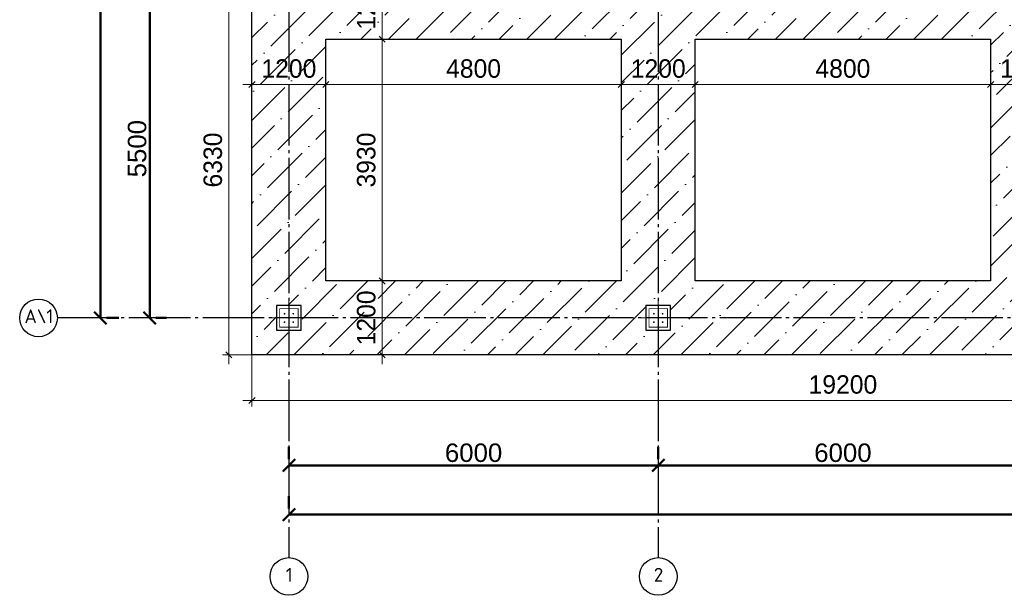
# Model space of a CAD drawing. Header units: millimetres. Extents: x -33345 to 4712671, y -3392 to 121473.
# Tile 21 of 256: x 253167 to 269162, y 60755 to 70107. Entities that reach past the tile are written whole.
import ezdxf

# ---------------------------------------------------------------- set-up
doc = ezdxf.new("R2010")
doc.units = ezdxf.units.MM
doc.linetypes.add('CENTER2', pattern=[28.575, 19.05, -3.175, 3.175, -3.175])
doc.linetypes.add('ГОСТ 2.303 5', pattern=[24, 20, -1.5, 1, -1.5])
doc.layers.add('.', color=7, linetype='Continuous', lineweight=15)
doc.layers.add('doors', color=250, linetype='Continuous', lineweight=5)
doc.layers.add('00-Axes', color=1, linetype='CENTER2')
doc.styles.add('ISOCPEUR_1.00', font='isocpeui.ttf')
doc.styles.add('RUS text aehalf', font='aehalf.shx', dxfattribs={"width": 0.7, "oblique": 15})
doc.styles.get("Standard").update_dxf_attribs({"font": 'arial.ttf'})
doc.styles.add('X-U-RW-01$0$StyleROMANS', font='GOTHIC.TTF')
doc.dimstyles.new('ISO-25$0', dxfattribs={"dimtxt": 300, "dimasz": 200, "dimexe": 100, "dimexo": 300, "dimgap": 50, "dimtad": 1, "dimdec": 0, "dimtxsty": 'Standard', "dimblk": 'OBLIQUE', "dimcen": 250, "dimadec": 0, "dimazin": 0, "dimtfac": 1, "dimtdec": 0, "dimtmove": 0, "dimatfit": 3, "dimldrblk": 'OBLIQUE', "dimfxl": 1.25, "dimarcsym": 0})
doc.dimstyles.new('RUS м100', dxfattribs={"dimscale": 0, "dimtxt": 250, "dimasz": 100, "dimexe": 100, "dimexo": 0, "dimgap": 70, "dimtad": 1, "dimdec": 0, "dimdsep": 46, "dimtxsty": 'RUS text aehalf', "dimblk": 'OBLIQUE', "dimcen": 0.09, "dimdle": 100, "dimclrd": 256, "dimclre": 256, "dimclrt": 256, "dimadec": 1, "dimazin": 2, "dimtfac": 1, "dimtdec": 0, "dimtofl": 0, "dimtmove": 0, "dimatfit": 3, "dimldrblk": 'OBLIQUE', "dimfxl": 300, "dimtolj": 1, "dimtzin": 0, "dimlwd": -1, "dimlwe": -1, "dimarcsym": 0})

# ---------------------------------------------------------------- blocks, each defined once
blk = doc.blocks.new('_Oblique')
at = {"color": 0, "linetype": 'ByBlock', "lineweight": -2}
blk.add_line((-0.5, -0.5), (0.5, 0.5), dxfattribs=at)
blk = doc.blocks.new('*D266')
at = {"color": 0, "lineweight": -2, "transparency": 16777216}
for p, q in [((-17273, -4026), (-17273, -4226)), ((-11273, -4026), (-11273, -4226)), ((-17273, -4326), (-11273, -4326))]:
    blk.add_line(p, q, dxfattribs=at)
at = {"layer": 'Defpoints', "color": 0, "lineweight": 30, "transparency": 16777216}
for p in [(-17273, -4326), (-11273, -4326), (-11273, -4326)]:
    blk.add_point(p, dxfattribs=at)
at = {"color": 0, "lineweight": -2, "transparency": 16777216, "xscale": 200, "yscale": 200, "zscale": 200, "rotation": 180}
blk.add_blockref('_Oblique', (-17273, -4326), dxfattribs=at)
at = {"color": 0, "lineweight": -2, "transparency": 16777216, "xscale": 200, "yscale": 200, "zscale": 200}
blk.add_blockref('_Oblique', (-11273, -4326), dxfattribs=at)
at = {"color": 0, "lineweight": 0, "transparency": 16777216, "insert": (-14273, -4123), "char_height": 300, "attachment_point": 5}
blk.add_mtext('6000', dxfattribs=at)
blk = doc.blocks.new('*D267')
at = {"color": 0, "lineweight": -2, "transparency": 16777216}
for p, q in [((-11273, -4026), (-11273, -4226)), ((-5273, -4026), (-5273, -4226)), ((-11273, -4326), (-5273, -4326))]:
    blk.add_line(p, q, dxfattribs=at)
at = {"layer": 'Defpoints', "color": 0, "lineweight": 30, "transparency": 16777216}
for p in [(-11273, -4326), (-5273, -4326), (-5273, -4326)]:
    blk.add_point(p, dxfattribs=at)
at = {"color": 0, "lineweight": -2, "transparency": 16777216, "xscale": 200, "yscale": 200, "zscale": 200, "rotation": 180}
blk.add_blockref('_Oblique', (-11273, -4326), dxfattribs=at)
at = {"color": 0, "lineweight": -2, "transparency": 16777216, "xscale": 200, "yscale": 200, "zscale": 200}
blk.add_blockref('_Oblique', (-5273, -4326), dxfattribs=at)
at = {"color": 0, "lineweight": 0, "transparency": 16777216, "insert": (-8273, -4123), "char_height": 300, "attachment_point": 5}
blk.add_mtext('6000', dxfattribs=at)
blk = doc.blocks.new('*D276')
at = {"color": 0, "lineweight": -2, "transparency": 16777216}
for p, q in [((-17273, -4826), (-17273, -5026)), ((42127, -4826), (42127, -5026)), ((42127, -5126), (-17273, -5126))]:
    blk.add_line(p, q, dxfattribs=at)
at = {"layer": 'Defpoints', "color": 0, "lineweight": 30, "transparency": 16777216}
for p in [(-17273, -5126), (-17273, -5126), (42127, -5126)]:
    blk.add_point(p, dxfattribs=at)
at = {"color": 0, "lineweight": -2, "transparency": 16777216, "xscale": 200, "yscale": 200, "zscale": 200, "rotation": 180}
blk.add_blockref('_Oblique', (-17273, -5126), dxfattribs=at)
at = {"color": 0, "lineweight": -2, "transparency": 16777216, "xscale": 200, "yscale": 200, "zscale": 200}
blk.add_blockref('_Oblique', (42127, -5126), dxfattribs=at)
at = {"color": 0, "lineweight": 0, "transparency": 16777216, "insert": (12427, -4923), "char_height": 300, "attachment_point": 5}
blk.add_mtext('59400', dxfattribs=at)
blk = doc.blocks.new('*D278')
at = {"color": 0, "lineweight": -2, "transparency": 16777216}
for p, q in [((-20334, 16069), (-20334, -1931)), ((-20034, 16069), (-20234, 16069)), ((-20034, -1931), (-20234, -1931))]:
    blk.add_line(p, q, dxfattribs=at)
at = {"layer": 'Defpoints', "color": 0, "lineweight": 30, "transparency": 16777216}
for p in [(-20334, 16069), (-20334, -1931), (-20334, -1931)]:
    blk.add_point(p, dxfattribs=at)
at = {"color": 0, "lineweight": -2, "transparency": 16777216, "xscale": 200, "yscale": 200, "zscale": 200}
for p, rotation in [((-20334, 16069), 90), ((-20334, -1931), 270)]:
    blk.add_blockref('_Oblique', p, dxfattribs=dict(at, rotation=rotation))
at = {"color": 0, "lineweight": 0, "transparency": 16777216, "insert": (-20538, 7069), "char_height": 300, "attachment_point": 5, "rotation": 90}
blk.add_mtext('18000', dxfattribs=at)
blk = doc.blocks.new('*D281')
at = {"color": 0, "lineweight": -2, "transparency": 16777216}
for p, q in [((-19534, 3569), (-19534, -1931)), ((-19234, 3569), (-19434, 3569)), ((-19263, -1931), (-19434, -1931))]:
    blk.add_line(p, q, dxfattribs=at)
at = {"layer": 'Defpoints', "color": 0, "lineweight": 30, "transparency": 16777216}
for p in [(-19534, 3569), (-19563, -1931), (-19534, -1931)]:
    blk.add_point(p, dxfattribs=at)
at = {"color": 0, "lineweight": -2, "transparency": 16777216, "xscale": 200, "yscale": 200, "zscale": 200}
for p, rotation in [((-19534, 3569), 90), ((-19534, -1931), 270)]:
    blk.add_blockref('_Oblique', p, dxfattribs=dict(at, rotation=rotation))
at = {"color": 0, "lineweight": 0, "transparency": 16777216, "insert": (-19738, 819), "char_height": 300, "attachment_point": 5, "rotation": 90}
blk.add_mtext('5500', dxfattribs=at)
blk = doc.blocks.new('column')
at = {"lineweight": 0}
for points in [[(-68, 56, -1), (-68, 86, -1)], [(68, 56, 1), (68, 86, 1)], [(-68, -56, 1), (-68, -86, 1)], [(68, -56, -1), (68, -86, -1)]]:
    blk.add_hatch(color=0, dxfattribs=at).paths.add_polyline_path(points)
at = {"color": 0, "lineweight": 0}
for p, q in [((0, 300), (0, -300)), ((300, 0), (-300, 0))]:
    blk.add_line(p, q, dxfattribs=at)
at = {"lineweight": 30}
blk.add_lwpolyline([(-200, 200), (200, 200), (200, -200), (-200, -200)], close=True, dxfattribs=at)
at = {"color": 0, "lineweight": 0, "const_width": 15}
blk.add_lwpolyline([(150, -150), (150, 150), (-150, 150), (-150, -150)], close=True, dxfattribs=at)
blk = doc.blocks.new('*D1768')
at = {"layer": 'Defpoints', "color": 0, "ltscale": 100, "transparency": 16777216}
for p in [(259213, 70992), (259054, 69792), (259269, 69792)]:
    blk.add_point(p, dxfattribs=at)
at = {"layer": 'doors', "ltscale": 100, "transparency": 16777216}
for p, q in [((259054, 71142), (259054, 69642)), ((259213, 70992), (258954, 70992)), ((259269, 69792), (258954, 69792))]:
    blk.add_line(p, q, dxfattribs=at)
at = {"layer": 'doors', "ltscale": 100, "transparency": 16777216, "xscale": 100, "yscale": 100, "zscale": 100}
for p, rotation in [((259054, 70992), 90), ((259054, 69792), 270)]:
    blk.add_blockref('_Oblique', p, dxfattribs=dict(at, rotation=rotation))
at = {"layer": 'doors', "lineweight": 13, "ltscale": 100, "transparency": 16777216, "insert": (258797, 70392), "char_height": 300, "attachment_point": 5, "rotation": 90, "style": 'X-U-RW-01$0$StyleROMANS'}
blk.add_mtext('\\A1;1200', dxfattribs=at)
blk = doc.blocks.new('*D1769')
at = {"layer": 'Defpoints', "color": 0, "ltscale": 100, "transparency": 16777216}
for p in [(259269, 69792), (259054, 65862), (259419, 65862)]:
    blk.add_point(p, dxfattribs=at)
at = {"layer": 'doors', "ltscale": 100, "transparency": 16777216}
for p, q in [((259054, 69942), (259054, 65712)), ((259269, 69792), (258954, 69792)), ((259419, 65862), (258954, 65862))]:
    blk.add_line(p, q, dxfattribs=at)
at = {"layer": 'doors', "ltscale": 100, "transparency": 16777216, "xscale": 100, "yscale": 100, "zscale": 100}
for p, rotation in [((259054, 69792), 90), ((259054, 65862), 270)]:
    blk.add_blockref('_Oblique', p, dxfattribs=dict(at, rotation=rotation))
at = {"layer": 'doors', "lineweight": 13, "ltscale": 100, "transparency": 16777216, "insert": (258797, 67827), "char_height": 300, "attachment_point": 5, "rotation": 90, "style": 'X-U-RW-01$0$StyleROMANS'}
blk.add_mtext('\\A1;3930', dxfattribs=at)
blk = doc.blocks.new('*D1770')
at = {"layer": 'Defpoints', "color": 0, "ltscale": 100, "transparency": 16777216}
for p in [(259419, 65862), (259054, 64662), (259283, 64662)]:
    blk.add_point(p, dxfattribs=at)
at = {"layer": 'doors', "ltscale": 100, "transparency": 16777216}
for p, q in [((259054, 66012), (259054, 64512)), ((259419, 65862), (258954, 65862)), ((259283, 64662), (258954, 64662))]:
    blk.add_line(p, q, dxfattribs=at)
at = {"layer": 'doors', "ltscale": 100, "transparency": 16777216, "xscale": 100, "yscale": 100, "zscale": 100}
for p, rotation in [((259054, 65862), 90), ((259054, 64662), 270)]:
    blk.add_blockref('_Oblique', p, dxfattribs=dict(at, rotation=rotation))
at = {"layer": 'doors', "lineweight": 13, "ltscale": 100, "transparency": 16777216, "insert": (258797, 65262), "char_height": 300, "attachment_point": 5, "rotation": 90, "style": 'X-U-RW-01$0$StyleROMANS'}
blk.add_mtext('\\A1;1200', dxfattribs=at)
blk = doc.blocks.new('*D1771')
at = {"layer": 'Defpoints', "color": 0, "ltscale": 100, "transparency": 16777216}
for p in [(258140, 69054), (256940, 68845), (258140, 68845)]:
    blk.add_point(p, dxfattribs=at)
at = {"layer": 'doors', "ltscale": 100, "transparency": 16777216}
for p, q in [((256940, 68845), (256940, 69154)), ((258140, 68845), (258140, 69154)), ((256790, 69054), (258290, 69054))]:
    blk.add_line(p, q, dxfattribs=at)
at = {"layer": 'doors', "ltscale": 100, "transparency": 16777216, "xscale": 100, "yscale": 100, "zscale": 100, "rotation": 180}
blk.add_blockref('_Oblique', (256940, 69054), dxfattribs=at)
at = {"layer": 'doors', "ltscale": 100, "transparency": 16777216, "xscale": 100, "yscale": 100, "zscale": 100}
blk.add_blockref('_Oblique', (258140, 69054), dxfattribs=at)
at = {"layer": 'doors', "lineweight": 13, "ltscale": 100, "transparency": 16777216, "insert": (257540, 69312), "char_height": 300, "attachment_point": 5, "style": 'X-U-RW-01$0$StyleROMANS'}
blk.add_mtext('\\A1;1200', dxfattribs=at)
blk = doc.blocks.new('*D1772')
at = {"layer": 'Defpoints', "color": 0, "ltscale": 100, "transparency": 16777216}
for p in [(262940, 69054), (258140, 68845), (262940, 68845)]:
    blk.add_point(p, dxfattribs=at)
at = {"layer": 'doors', "ltscale": 100, "transparency": 16777216}
for p, q in [((258140, 68845), (258140, 69154)), ((262940, 68845), (262940, 69154)), ((257990, 69054), (263090, 69054))]:
    blk.add_line(p, q, dxfattribs=at)
at = {"layer": 'doors', "ltscale": 100, "transparency": 16777216, "xscale": 100, "yscale": 100, "zscale": 100, "rotation": 180}
blk.add_blockref('_Oblique', (258140, 69054), dxfattribs=at)
at = {"layer": 'doors', "ltscale": 100, "transparency": 16777216, "xscale": 100, "yscale": 100, "zscale": 100}
blk.add_blockref('_Oblique', (262940, 69054), dxfattribs=at)
at = {"layer": 'doors', "lineweight": 13, "ltscale": 100, "transparency": 16777216, "insert": (260540, 69312), "char_height": 300, "attachment_point": 5, "style": 'X-U-RW-01$0$StyleROMANS'}
blk.add_mtext('\\A1;4800', dxfattribs=at)
blk = doc.blocks.new('*D1773')
at = {"layer": 'Defpoints', "color": 0, "ltscale": 100, "transparency": 16777216}
for p in [(264140, 69054), (262940, 68845), (264140, 68808)]:
    blk.add_point(p, dxfattribs=at)
at = {"layer": 'doors', "ltscale": 100, "transparency": 16777216}
for p, q in [((262940, 68845), (262940, 69154)), ((264140, 68808), (264140, 69154)), ((262790, 69054), (264290, 69054))]:
    blk.add_line(p, q, dxfattribs=at)
at = {"layer": 'doors', "ltscale": 100, "transparency": 16777216, "xscale": 100, "yscale": 100, "zscale": 100, "rotation": 180}
blk.add_blockref('_Oblique', (262940, 69054), dxfattribs=at)
at = {"layer": 'doors', "ltscale": 100, "transparency": 16777216, "xscale": 100, "yscale": 100, "zscale": 100}
blk.add_blockref('_Oblique', (264140, 69054), dxfattribs=at)
at = {"layer": 'doors', "lineweight": 13, "ltscale": 100, "transparency": 16777216, "insert": (263540, 69312), "char_height": 300, "attachment_point": 5, "style": 'X-U-RW-01$0$StyleROMANS'}
blk.add_mtext('\\A1;1200', dxfattribs=at)
blk = doc.blocks.new('*D1774')
at = {"layer": 'Defpoints', "color": 0, "ltscale": 100, "transparency": 16777216}
for p in [(268940, 69054), (264140, 68808), (268940, 68746)]:
    blk.add_point(p, dxfattribs=at)
at = {"layer": 'doors', "ltscale": 100, "transparency": 16777216}
for p, q in [((264140, 68808), (264140, 69154)), ((268940, 68746), (268940, 69154)), ((263990, 69054), (269090, 69054))]:
    blk.add_line(p, q, dxfattribs=at)
at = {"layer": 'doors', "ltscale": 100, "transparency": 16777216, "xscale": 100, "yscale": 100, "zscale": 100, "rotation": 180}
blk.add_blockref('_Oblique', (264140, 69054), dxfattribs=at)
at = {"layer": 'doors', "ltscale": 100, "transparency": 16777216, "xscale": 100, "yscale": 100, "zscale": 100}
blk.add_blockref('_Oblique', (268940, 69054), dxfattribs=at)
at = {"layer": 'doors', "lineweight": 13, "ltscale": 100, "transparency": 16777216, "insert": (266540, 69312), "char_height": 300, "attachment_point": 5, "style": 'X-U-RW-01$0$StyleROMANS'}
blk.add_mtext('\\A1;4800', dxfattribs=at)
blk = doc.blocks.new('*D1775')
at = {"layer": 'Defpoints', "color": 0, "ltscale": 100, "transparency": 16777216}
for p in [(270140, 69054), (268940, 68746), (270140, 68746)]:
    blk.add_point(p, dxfattribs=at)
at = {"layer": 'doors', "ltscale": 100, "transparency": 16777216}
for p, q in [((268940, 68746), (268940, 69154)), ((270140, 68746), (270140, 69154)), ((268790, 69054), (270290, 69054))]:
    blk.add_line(p, q, dxfattribs=at)
at = {"layer": 'doors', "ltscale": 100, "transparency": 16777216, "xscale": 100, "yscale": 100, "zscale": 100, "rotation": 180}
blk.add_blockref('_Oblique', (268940, 69054), dxfattribs=at)
at = {"layer": 'doors', "ltscale": 100, "transparency": 16777216, "xscale": 100, "yscale": 100, "zscale": 100}
blk.add_blockref('_Oblique', (270140, 69054), dxfattribs=at)
at = {"layer": 'doors', "lineweight": 13, "ltscale": 100, "transparency": 16777216, "insert": (269540, 69312), "char_height": 300, "attachment_point": 5, "style": 'X-U-RW-01$0$StyleROMANS'}
blk.add_mtext('\\A1;1200', dxfattribs=at)
blk = doc.blocks.new('*D1804')
at = {"layer": 'Defpoints', "color": 0, "ltscale": 100, "transparency": 16777216}
for p in [(256940, 70992), (256563, 64662), (256940, 64662)]:
    blk.add_point(p, dxfattribs=at)
at = {"layer": 'doors', "ltscale": 100, "transparency": 16777216}
for p, q in [((256563, 71142), (256563, 64512)), ((256940, 70992), (256463, 70992)), ((256940, 64662), (256463, 64662))]:
    blk.add_line(p, q, dxfattribs=at)
at = {"layer": 'doors', "ltscale": 100, "transparency": 16777216, "xscale": 100, "yscale": 100, "zscale": 100}
for p, rotation in [((256563, 70992), 90), ((256563, 64662), 270)]:
    blk.add_blockref('_Oblique', p, dxfattribs=dict(at, rotation=rotation))
at = {"layer": 'doors', "lineweight": 13, "ltscale": 100, "transparency": 16777216, "insert": (256305, 67827), "char_height": 300, "attachment_point": 5, "rotation": 90, "style": 'X-U-RW-01$0$StyleROMANS'}
blk.add_mtext('\\A1;6330', dxfattribs=at)
blk = doc.blocks.new('*D1805')
at = {"layer": 'Defpoints', "color": 0, "ltscale": 100, "transparency": 16777216}
for p in [(256940, 64662), (276140, 64662), (276140, 63921)]:
    blk.add_point(p, dxfattribs=at)
at = {"layer": 'doors', "ltscale": 100, "transparency": 16777216}
for p, q in [((256940, 64662), (256940, 63821)), ((276140, 64662), (276140, 63821)), ((256790, 63921), (276290, 63921))]:
    blk.add_line(p, q, dxfattribs=at)
at = {"layer": 'doors', "ltscale": 100, "transparency": 16777216, "xscale": 100, "yscale": 100, "zscale": 100, "rotation": 180}
blk.add_blockref('_Oblique', (256940, 63921), dxfattribs=at)
at = {"layer": 'doors', "ltscale": 100, "transparency": 16777216, "xscale": 100, "yscale": 100, "zscale": 100}
blk.add_blockref('_Oblique', (276140, 63921), dxfattribs=at)
at = {"layer": 'doors', "lineweight": 13, "ltscale": 100, "transparency": 16777216, "insert": (266540, 64179), "char_height": 300, "attachment_point": 5, "style": 'X-U-RW-01$0$StyleROMANS'}
blk.add_mtext('\\A1;19200', dxfattribs=at)
blk = doc.blocks.new('gfffggfsre')
at = {"layer": '00-Axes', "color": 251, "linetype": 'ГОСТ 2.303 5', "ltscale": 50, "true_color": 0x636466}
for points in [[(-17273, 16269.4), (-17273, -5825.8)], [(-11273, 16269.4), (-11273, -5825.8)], [(42327, -1930.6), (-21034.5, -1930.6)]]:
    blk.add_lwpolyline(points, dxfattribs=at)
at = {"layer": '00-Axes', "color": 219, "linetype": 'ByBlock', "ltscale": 100, "true_color": 0x642165}
for centre in [(-21340.4, -1930.6), (-17273, -6131.8), (-11273, -6131.8)]:
    blk.add_circle(centre, 306, dxfattribs=at)
at = {"layer": '00-Axes', "color": 219, "linetype": 'ByBlock', "ltscale": 100, "true_color": 0x642165, "char_height": 226.059, "attachment_point": 1, "style": 'ISOCPEUR_1.00'}
for s, insert in [('\\pxqc;{\\fISOCPEUR|b0|i0|c204|p34;А\\\\1}', (-21721.6, -1790.8)), ('\\pxqc;{\\fISOCPEUR|b0|i0|c204|p34;1}', (-17654.2, -5991.9)), ('\\pxqc;{\\fISOCPEUR|b0|i0|c204|p34;2}', (-11654.2, -5991.9))]:
    blk.add_mtext_dynamic_manual_height_columns(s, width=772.479, gutter_width=706.4, heights=[0], dxfattribs=dict(at, insert=insert))
at = {"color": 18, "lineweight": 0, "true_color": 0x000000}
for base, p1, p2, picture, middle in [((-20334.5, -1930.6), (-20334.5, 16069.4), (-20334.5, -1930.6), '*D278', (-20537.6, 7069.4)), ((-19534.5, -1930.6), (-19534.5, 3569.4), (-19563.2, -1930.6), '*D281', (-19737.6, 819.4))]:
    dim = blk.add_linear_dim(base=base, p1=p1, p2=p2, angle=90, dimstyle='ISO-25$0', dxfattribs=at)
    dim.commit()
    dim.dimension.update_dxf_attribs({"geometry": picture, "text_midpoint": middle})
for base, p1, p2, picture, middle in [((-11273, -4325.8), (-17273, -4325.8), (-11273, -4325.8), '*D266', (-14273, -4122.6)), ((-5273, -4325.8), (-11273, -4325.8), (-5273, -4325.8), '*D267', (-8273, -4122.6)), ((-17273, -5125.8), (42127, -5125.8), (-17273, -5125.8), '*D276', (12427, -4922.6))]:
    dim = blk.add_linear_dim(base=base, p1=p1, p2=p2, dimstyle='ISO-25$0', dxfattribs=at)
    dim.commit()
    dim.dimension.update_dxf_attribs({"geometry": picture, "text_midpoint": middle})

msp = doc.modelspace()

# ---------------------------------------------------------------- hatches: boundary and pattern name
at = {"layer": '.', "ltscale": 10, "true_color": 0x939598, "transparency": 33554687}
h = msp.add_hatch(dxfattribs=at)
h.set_pattern_fill('ANSI36', color=252, scale=100)
h.set_pattern_definition([(45, (44775632.5, -22643524.3), (168.3798023, 617.3926083), [793.75, -158.75, 0, -158.75])])
h.paths.add_polyline_path([(256939.922, 70991.959), (256939.922, 64661.959), (276139.922, 64661.959), (276139.922, 68061.959), (276139.922, 70991.959)])
h.paths.add_polyline_path([(270139.922, 69791.959), (274939.922, 69791.959), (274939.922, 65861.959), (270139.922, 65861.959)], flags=16)
h.paths.add_polyline_path([(268939.922, 65861.959), (264139.922, 65861.959), (264139.922, 69791.959), (268939.922, 69791.959)], flags=16)
h.paths.add_polyline_path([(269339.922, 70561.959), (269339.922, 70961.959), (269739.922, 70961.959), (269739.922, 70561.959)], flags=16)
h.paths.add_polyline_path([(269389.922, 70611.959), (269389.922, 70911.959), (269689.922, 70911.959), (269689.922, 70611.959)], flags=0)
h.paths.add_polyline_path([(269739.922, 65461.959), (269739.922, 65061.959), (269339.922, 65061.959), (269339.922, 65461.959)], flags=16)
h.paths.add_polyline_path([(269689.922, 65411.959), (269689.922, 65111.959), (269389.922, 65111.959), (269389.922, 65411.959)], flags=0)
h.paths.add_polyline_path([(275339.922, 70961.959), (275739.922, 70961.959), (275739.922, 70561.959), (275339.922, 70561.959)], flags=16)
h.paths.add_polyline_path([(275389.922, 70911.959), (275689.922, 70911.959), (275689.922, 70611.959), (275389.922, 70611.959)], flags=0)
h.paths.add_polyline_path([(263739.922, 70561.959), (263339.922, 70561.959), (263339.922, 70961.959), (263739.922, 70961.959)], flags=16)
h.paths.add_polyline_path([(263689.922, 70611.959), (263389.922, 70611.959), (263389.922, 70911.959), (263689.922, 70911.959)], flags=0)
h.paths.add_polyline_path([(276139.922, 69261.959), (276139.922, 69791.959)], flags=17)
h.paths.add_polyline_path([(275339.922, 65461.959), (275739.922, 65461.959), (275739.922, 65061.959), (275339.922, 65061.959)], flags=16)
h.paths.add_polyline_path([(275389.922, 65411.959), (275689.922, 65411.959), (275689.922, 65111.959), (275389.922, 65111.959)], flags=0)
h.paths.add_polyline_path([(263739.922, 65461.959), (263739.922, 65061.959), (263339.922, 65061.959), (263339.922, 65461.959)], flags=16)
h.paths.add_polyline_path([(263689.922, 65111.959), (263389.922, 65111.959), (263389.922, 65411.959), (263689.922, 65411.959)], flags=0)
h.paths.add_polyline_path([(262939.922, 65861.959), (258139.922, 65861.959), (258139.922, 69791.959), (262939.922, 69791.959)], flags=16)
h.paths.add_polyline_path([(281339.922, 70961.959), (281739.922, 70961.959), (281739.922, 70561.959), (281339.922, 70561.959)])
h.paths.add_polyline_path([(281389.922, 70911.959), (281689.922, 70911.959), (281689.922, 70611.959), (281389.922, 70611.959)], flags=16)
h.paths.add_polyline_path([(257739.922, 70561.959), (257339.922, 70561.959), (257339.922, 70961.959), (257739.922, 70961.959)], flags=16)
h.paths.add_polyline_path([(257689.922, 70611.959), (257389.922, 70611.959), (257389.922, 70911.959), (257689.922, 70911.959)], flags=0)
h.paths.add_polyline_path([(257739.922, 65061.959), (257339.922, 65061.959), (257339.922, 65461.959), (257739.922, 65461.959)], flags=16)
h.paths.add_polyline_path([(257689.922, 65111.959), (257389.922, 65111.959), (257389.922, 65411.959), (257689.922, 65411.959)], flags=0)

# ---------------------------------------------------------------- linework, layer by layer
at = {"color": 5, "lineweight": 30, "ltscale": 10}
for points in [[(256939.922, 70991.959), (276139.922, 70991.959), (276139.922, 68061.959), (276139.922, 68061.959), (276139.922, 64661.959), (256939.922, 64661.959)], [(258139.922, 69791.959), (262939.922, 69791.959), (262939.922, 65861.959), (258139.922, 65861.959)], [(264139.922, 69791.959), (268939.922, 69791.959), (268939.922, 65861.959), (264139.922, 65861.959)]]:
    msp.add_lwpolyline(points, close=True, dxfattribs=at)

# ---------------------------------------------------------------- block references
at = {"color": 244, "lineweight": 50, "true_color": 0x991b1e}
msp.add_blockref('gfffggfsre', (274812.958, 67192.552), dxfattribs=at)
at = {"xscale": -1, "rotation": 270}
for p in [(257539.922, 65261.959), (263539.922, 65261.959)]:
    msp.add_blockref('column', p, dxfattribs=at)

# ---------------------------------------------------------------- dimensions: what is measured, and where the dimension line sits
at = {"layer": 'doors', "color": 0, "lineweight": 13, "ltscale": 100}
for base, p1, p2, picture, middle in [((256562.748, 64661.959), (256939.922, 70991.959), (256939.922, 64661.959), '*D1804', (256305.202, 67826.959)), ((259054.473, 69791.959), (259213.022, 70991.959), (259269.468, 69791.959), '*D1768', (258796.927, 70391.959)), ((259054.473, 65861.959), (259269.468, 69791.959), (259418.626, 65861.959), '*D1769', (258796.927, 67826.959)), ((259054.473, 64661.959), (259418.626, 65861.959), (259282.856, 64661.959), '*D1770', (258796.927, 65261.959))]:
    dim = msp.add_linear_dim(base=base, p1=p1, p2=p2, angle=90, dimstyle='RUS м100', override={"dimscale": 1, "dimtxt": 300, "dimgap": 100, "dimtxsty": 'X-U-RW-01$0$StyleROMANS', "dimdle": 150, "dimtmove": 1}, dxfattribs=at)
    dim.commit()
    dim.dimension.update_dxf_attribs({"geometry": picture, "text_midpoint": middle})
for base, p1, p2, picture, middle in [((258139.922, 69054.322), (256939.922, 68844.662), (258139.922, 68844.662), '*D1771', (257539.922, 69311.868)), ((262939.922, 69054.322), (258139.922, 68844.662), (262939.922, 68844.662), '*D1772', (260539.922, 69311.868)), ((264139.922, 69054.322), (262939.922, 68844.662), (264139.922, 68807.694), '*D1773', (263539.922, 69311.868)), ((268939.922, 69054.322), (264139.922, 68807.694), (268939.922, 68746.023), '*D1774', (266539.922, 69311.868)), ((270139.922, 69054.322), (268939.922, 68746.023), (270139.922, 68746.023), '*D1775', (269539.922, 69311.868)), ((276139.922, 63921.311), (256939.922, 64661.959), (276139.922, 64661.959), '*D1805', (266539.922, 64178.857))]:
    dim = msp.add_linear_dim(base=base, p1=p1, p2=p2, dimstyle='RUS м100', override={"dimscale": 1, "dimtxt": 300, "dimgap": 100, "dimtxsty": 'X-U-RW-01$0$StyleROMANS', "dimdle": 150, "dimtmove": 1}, dxfattribs=at)
    dim.commit()
    dim.dimension.update_dxf_attribs({"geometry": picture, "text_midpoint": middle})

doc.saveas('drawing.dxf')
